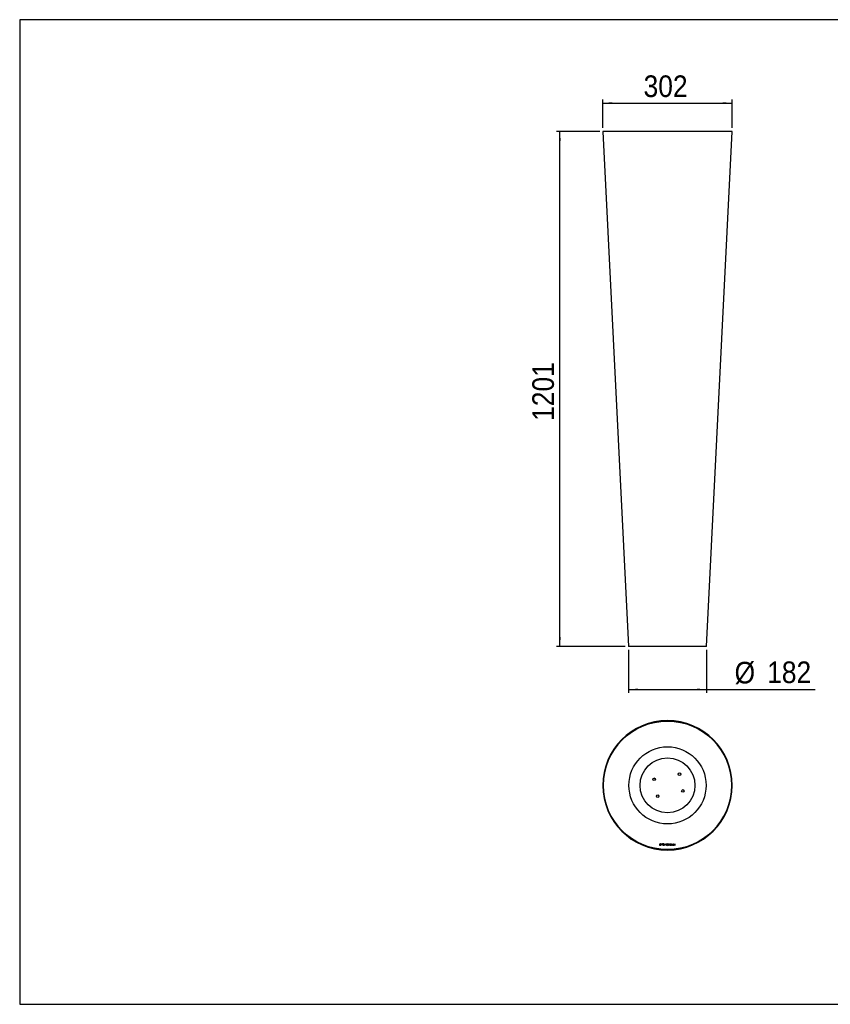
# Model space of a CAD drawing. Header units: millimetres. Extents: x 269 to 3549, y 127 to 2423.
# Tile 1 of 2: x 269 to 2160, y 127 to 2423. Entities that reach past the tile are written whole.
import ezdxf

# ---------------------------------------------------------------- set-up
doc = ezdxf.new("R2010")
doc.units = ezdxf.units.MM
doc.header["$LTSCALE"] = 8
doc.linetypes.add('SLD-Solido', pattern=[0])
doc.layers.add('QUOTE', color=1, linetype='SLD-Solido')
doc.layers.add('SCHIZZI', color=9, linetype='Continuous')
doc.styles.add('SLDTEXTSTYLE0', font='GOTHIC.TTF', dxfattribs={"width": 0.913})
doc.dimstyles.new('SLDDIMSTYLE0', dxfattribs={"dimtxt": 50.396825, "dimasz": 22.4, "dimexe": 0, "dimexo": 0.0625, "dimgap": 12.599206, "dimtad": 1, "dimdec": 0, "dimrnd": 1e-09, "dimzin": 12, "dimdsep": 46, "dimtxsty": 'SLDTEXTSTYLE0', "dimsah": 1, "dimcen": 0.09, "dimadec": 0, "dimazin": 3, "dimtfac": 1, "dimtdec": 0, "dimtofl": 0, "dimtmove": 0, "dimatfit": 3, "dimfxl": 1, "dimfrac": 2, "dimtolj": 1, "dimtzin": 12, "dimarcsym": 0})

# ---------------------------------------------------------------- blocks, each defined once
blk = doc.blocks.new('_D')
at = {"layer": 'QUOTE', "transparency": 16777216}
for p, q in [((1628.9, 2170.4), (1628.9, 2236.5)), ((1628.9, 2228.5), (1930.8, 2228.5)), ((1930.8, 2170.4), (1930.8, 2236.5))]:
    blk.add_line(p, q, dxfattribs=at)
for points in [[(1628.9, 2228.5), (1651.3, 2226.5), (1651.3, 2230.5)], [(1930.8, 2228.5), (1908.4, 2230.5), (1908.4, 2226.5)]]:
    blk.add_solid(points, dxfattribs=at)
at = {"layer": 'QUOTE', "transparency": 16777216, "insert": (1724, 2292.9), "char_height": 50.4, "attachment_point": 1, "style": 'SLDTEXTSTYLE0'}
blk.add_mtext('302', dxfattribs=at)
blk = doc.blocks.new('_D_1')
at = {"layer": 'QUOTE', "transparency": 16777216}
for p, q in [((1621.9, 2162.4), (1520.9, 2162.4)), ((1528.9, 961.2), (1528.9, 2162.4)), ((1681, 961.2), (1520.9, 961.2))]:
    blk.add_line(p, q, dxfattribs=at)
for points in [[(1528.9, 2162.4), (1526.9, 2140), (1530.9, 2140)], [(1528.9, 961.2), (1530.9, 983.6), (1526.9, 983.6)]]:
    blk.add_solid(points, dxfattribs=at)
at = {"layer": 'QUOTE', "transparency": 16777216, "insert": (1464.5, 1487.3), "char_height": 50.4, "attachment_point": 1, "rotation": 90, "style": 'SLDTEXTSTYLE0'}
blk.add_mtext('1201', dxfattribs=at)
blk = doc.blocks.new('_D_2')
at = {"layer": 'QUOTE', "transparency": 16777216}
for p, q in [((1689, 953.2), (1689, 853.1)), ((1870.7, 953.2), (1870.7, 853.1)), ((1689, 861.1), (1870.7, 861.1)), ((1870.7, 861.1), (2124, 861.1))]:
    blk.add_line(p, q, dxfattribs=at)
for points in [[(1689, 861.1), (1711.4, 859.1), (1711.4, 863.1)], [(1870.7, 861.1), (1848.3, 863.1), (1848.3, 859.1)]]:
    blk.add_solid(points, dxfattribs=at)
at = {"layer": 'QUOTE', "transparency": 16777216, "char_height": 50.4, "attachment_point": 1, "style": 'SLDTEXTSTYLE0'}
for s, insert in [('%%c', (1936.3, 925.5)), ('182', (2012.3, 926.3))]:
    blk.add_mtext(s, dxfattribs=dict(at, insert=insert))

msp = doc.modelspace()

# ---------------------------------------------------------------- linework, layer by layer
for p, q in [((268.8, 2422.8), (268.8, 126.8)), ((1629.9, 2162.4), (1628.9, 2162.4)), ((1628.9, 2162.4), (1689, 961.2)), ((1930.8, 2162.4), (1628.9, 2162.4)), ((1929.8, 2162.4), (1629.9, 2162.4)), ((1870.7, 961.2), (1930.8, 2162.4)), ((1930.8, 2162.4), (1929.8, 2162.4)), ((1870.7, 961.2), (1689, 961.2)), ((1779.7, 788.3), (1779.7, 787.3)), ((1779.7, 787.3), (1779.7, 787.2)), ((1780, 788.3), (1780, 787.3)), ((1780, 787.3), (1780, 787.2)), ((1751.9, 651.7), (1747.7, 654.1)), ((1762.3, 500.9), (1763.6, 500.9)), ((1762.3, 497.5), (1762.3, 500.9)), ((1763.9, 497.5), (1762.3, 497.5)), ((1762.8, 500.5), (1763.6, 500.5)), ((1762.8, 498), (1762.8, 500.5)), ((1763.8, 498), (1762.8, 498)), ((1766.4, 500.9), (1767.8, 500.9)), ((1766.4, 499), (1766.4, 500.9)), ((1767.8, 499), (1766.4, 499)), ((1766.7, 500.7), (1766.7, 500.1)), ((1767.8, 500.7), (1766.7, 500.7)), ((1766.7, 500.1), (1767.8, 500.1)), ((1766.7, 499.9), (1766.7, 499.3)), ((1767.8, 499.9), (1766.7, 499.9)), ((1766.7, 499.3), (1767.8, 499.3)), ((1767.8, 500.9), (1767.8, 500.7)), ((1767.8, 500.1), (1767.8, 499.9)), ((1767.8, 499.3), (1767.8, 499)), ((1769.1, 496.9), (1769.5, 497.8)), ((1769.6, 496.9), (1769.1, 496.9)), ((1769.9, 497.6), (1769.6, 496.9)), ((1770.8, 500.6), (1769.7, 498.2)), ((1771.2, 500.4), (1770.1, 498)), ((1771, 500.9), (1771.3, 501.7)), ((1771.8, 501.7), (1771.3, 500.8)), ((1771.3, 501.7), (1771.8, 501.7)), ((1771.7, 500.5), (1771.4, 500.2)), ((1771.4, 498.4), (1771.7, 498.1)), ((1773, 497.6), (1774.5, 501)), ((1773.5, 497.6), (1773, 497.6)), ((1773.9, 498.6), (1773.5, 497.6)), ((1775.6, 498.6), (1773.9, 498.6)), ((1774.1, 499.1), (1774.7, 500.5)), ((1775.4, 499.1), (1774.1, 499.1)), ((1774.5, 501), (1775, 501)), ((1774.7, 500.5), (1775.4, 499.1)), ((1775, 501), (1776.5, 497.6)), ((1776, 497.6), (1775.6, 498.6)), ((1776.5, 497.6), (1776, 497.6)), ((1777.5, 498.5), (1777.9, 498.5)), ((1780.1, 500.1), (1779.6, 500.1)), ((1781.3, 501), (1784.1, 501)), ((1781.3, 500.5), (1781.3, 501)), ((1782.4, 500.5), (1781.3, 500.5)), ((1782.4, 497.5), (1782.4, 500.5)), ((1782.9, 497.5), (1782.4, 497.5)), ((1782.9, 500.5), (1782.9, 497.5)), ((1784.1, 500.5), (1782.9, 500.5)), ((1784.1, 501), (1784.1, 500.5)), ((1785.4, 500.9), (1787.9, 500.9)), ((1785.4, 497.5), (1785.4, 500.9)), ((1787.9, 497.5), (1785.4, 497.5)), ((1787.9, 500.5), (1785.8, 500.5)), ((1785.8, 500.5), (1785.8, 499.5)), ((1785.8, 499.5), (1787.9, 499.5)), ((1785.8, 499), (1785.8, 498)), ((1787.9, 499), (1785.8, 499)), ((1785.8, 498), (1787.9, 498)), ((1787.9, 500.9), (1787.9, 500.5)), ((1787.9, 499.5), (1787.9, 499)), ((1787.9, 498), (1787.9, 497.5)), ((1789.4, 501), (1789.8, 501)), ((1789.4, 497.5), (1789.4, 501)), ((1791.8, 497.5), (1789.4, 497.5)), ((1789.8, 501), (1789.8, 498)), ((1789.8, 498), (1791.8, 498)), ((1791.8, 498), (1791.8, 497.5)), ((1793.1, 501), (1793.6, 501)), ((1793.1, 497.5), (1793.1, 501)), ((1795.5, 497.5), (1793.1, 497.5)), ((1793.6, 501), (1793.6, 498)), ((1793.6, 498), (1795.5, 498)), ((1795.5, 498), (1795.5, 497.5)), ((1796.9, 501), (1797.3, 501)), ((1796.9, 497.5), (1796.9, 501)), ((1797.3, 497.5), (1796.9, 497.5)), ((1797.3, 501), (1797.3, 497.5))]:
    msp.add_line(p, q)
for centre, radius in [((1779.8, 637.4), 149.9), ((1779.8, 637.4), 90), ((1779.8, 637.4), 64), ((1807.7, 663.6), 3), ((1748.9, 651.5), 3), ((1815.8, 624.4), 3), ((1757, 612.3), 3)]:
    msp.add_circle(centre, radius)
for centre, radius, start, end in [((1779.8, 637.4), 150.9, 90.05, 89.95), ((1779.8, 637.4), 149.9, 90.05, 89.95), ((1763.5, 495.6), 5.33, 86.472, 88.5829), ((1763.5, 495.6), 4.9, 86.472, 88.5829), ((1763.8, 499.1), 1.8, 41.9374, 87.0427), ((1763.8, 499.1), 1.37, 42.0558, 87.2172), ((1763.7, 499.4), 1.4, 274.5048, 328.9435), ((1763.7, 499.4), 1.83, 274.5048, 329.2563), ((1763.8, 499.2), 1.25, 331.6238, 41.0678), ((1763.8, 499.2), 1.68, 331.2789, 41.1948), ((1770.5, 499.3), 1.74, 112.8715, 191.1136), ((1770.5, 499.2), 1.68, 189.3881, 237.2677), ((1770.5, 499.3), 1.31, 112.9292, 191.1136), ((1770.5, 499.2), 1.25, 188.8398, 234.297), ((1770.5, 499.3), 1.7, 73.7445, 112.5188), ((1770.5, 499.2), 1.68, 251.9493, 263.5079), ((1770.5, 499.3), 1.27, 76.4521, 112.4596), ((1770.5, 499.2), 1.25, 254.0792, 263.8428), ((1770.5, 499.2), 1.22, 261.2176, 318.7694), ((1770.5, 499.2), 1.65, 261.5589, 316.5956), ((1770.5, 499.3), 1.27, 42.6136, 57.0746), ((1770.5, 499.3), 1.7, 44.3698, 59.2778), ((1778.4, 498.5), 0.926, 179.9031, 233.7615), ((1778.5, 500.1), 0.89, 121.1489, 247.4496), ((1778.8, 499.3), 1.82, 237.5545, 303.3639), ((1778.4, 498.5), 0.507, 180.0823, 229.8095), ((1778.9, 499.6), 1.51, 59.4852, 121.8272), ((1778.5, 500.1), 0.461, 120.8588, 247.2026), ((1778.8, 499.3), 1.4, 237.6212, 301.8331), ((1779.5, 502.6), 3.58, 247.7152, 258.826), ((1778.9, 499.6), 1.08, 59.4852, 121.973), ((1779.5, 502.6), 3.15, 247.7153, 258.8256), ((1778.2, 495.5), 4.03, 68.3036, 79.24), ((1777.8, 494), 5.18, 70.5082, 78.4173), ((1779, 500), 0.606, 5.2712, 52.6443), ((1779.4, 498.5), 0.38, 14.4303, 68.0667), ((1779.1, 500), 1.03, 2.9602, 55.7958), ((1779.2, 498.5), 0.561, 307.7696, 7.8983), ((1779.4, 498.5), 0.77, 11.7669, 71.9683), ((1779.2, 498.5), 0.99, 307.7696, 9.1696)]:
    msp.add_arc(centre, radius, start, end)
at = {"layer": 'SCHIZZI'}
msp.add_line((3548.7, 2422.8), (268.8, 2422.8), dxfattribs=at)
at = {"layer": 'SCHIZZI', "color": 7, "true_color": 0xffffff}
msp.add_line((268.8, 126.8), (3548.8, 126.8), dxfattribs=at)

# ---------------------------------------------------------------- dimensions: what is measured, and where the dimension line sits
at = {"layer": 'QUOTE'}
dim = msp.add_linear_dim(base=(1930.8, 2228.5), p1=(1628.9, 2162.4), p2=(1930.8, 2162.4), dimstyle='SLDDIMSTYLE0', dxfattribs=at)
dim.commit()
dim.dimension.update_dxf_attribs({"geometry": '_D', "text_midpoint": (1779.8, 2228.5), "dimtype": 160})
dim = msp.add_linear_dim(base=(1528.9, 2162.4), p1=(1689, 961.2), p2=(1629.9, 2162.4), angle=90, dimstyle='SLDDIMSTYLE0', dxfattribs=at)
dim.commit()
dim.dimension.update_dxf_attribs({"geometry": '_D_1', "text_midpoint": (1528.9, 1561.8), "dimtype": 160})
dim = msp.add_linear_dim(base=(1870.7, 861.1), p1=(1689, 961.2), p2=(1870.7, 961.2), text='%%c<>', dimstyle='SLDDIMSTYLE0', dxfattribs=at)
dim.commit()
dim.dimension.update_dxf_attribs({"geometry": '_D_2', "text_midpoint": (2030.2, 861.1), "dimtype": 160})

doc.saveas('drawing.dxf')
